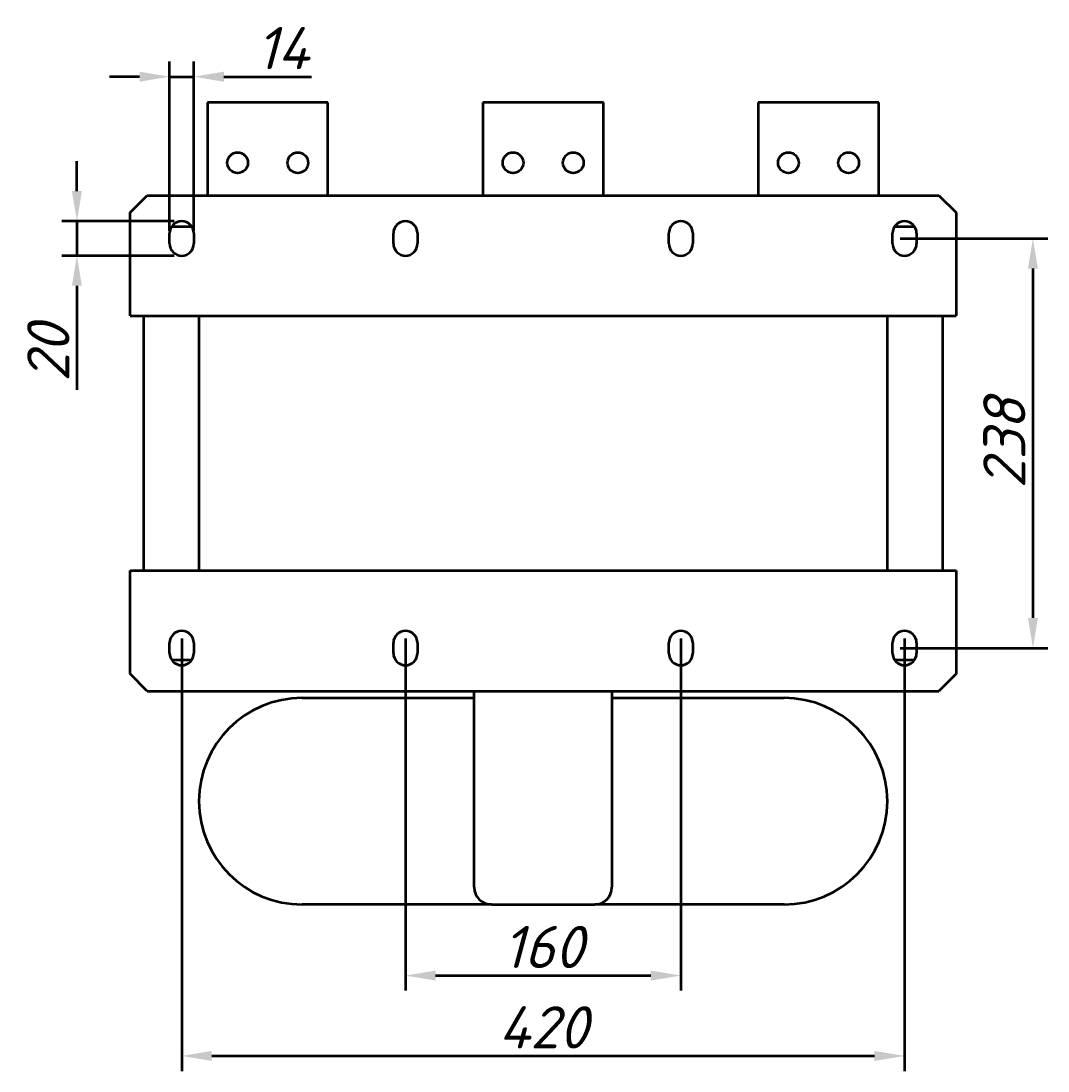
# Model space of a CAD drawing. Header units: millimetres. Extents: x 407 to 2090, y -518 to 1203.
# Tile 3 of 4: x 407 to 1004, y 556 to 1166. Entities that reach past the tile are written whole.
import ezdxf

# ---------------------------------------------------------------- set-up
doc = ezdxf.new("R2010")
doc.units = ezdxf.units.MM
doc.layers.get('Defpoints').update_dxf_attribs({"lineweight": 25})
doc.layers.add('Осн_СБ', color=7, linetype='Continuous', lineweight=50)
doc.styles.add('ГОСТ', font='isocpeui.ttf')
doc.dimstyles.new('ISO-25', dxfattribs={"dimtxt": 3.5, "dimasz": 2.5, "dimexe": 1.25, "dimexo": 0.625, "dimtad": 1, "dimdec": 0, "dimtxsty": 'ГОСТ', "dimcen": 2.5, "dimclrd": 256, "dimclre": 256, "dimclrt": 256, "dimadec": 0, "dimazin": 0, "dimtfac": 1, "dimtdec": 0, "dimtmove": 0, "dimatfit": 3, "dimfxl": 1, "dimlwd": -1, "dimlwe": -1, "dimarcsym": 0})

# ---------------------------------------------------------------- blocks, each defined once
blk = doc.blocks.new('*D319')
at = {"layer": 'Defpoints', "color": 0, "transparency": 16777216}
for p in [(630.3, 811.27), (790.3, 811.27), (790.3, 610.95)]:
    blk.add_point(p, dxfattribs=at)
at = {"layer": 'Осн_СБ', "transparency": 16777216}
for p, q in [((630.3, 806.89), (630.3, 602.2)), ((790.3, 806.89), (790.3, 602.2)), ((647.8, 610.95), (772.8, 610.95))]:
    blk.add_line(p, q, dxfattribs=at)
for points in [[(647.8, 613.87), (647.8, 608.03), (630.3, 610.95)], [(772.8, 613.87), (772.8, 608.03), (790.3, 610.95)]]:
    blk.add_solid(points, dxfattribs=at)
at = {"layer": 'Осн_СБ', "transparency": 16777216, "insert": (710.3, 627.57), "char_height": 24.5, "attachment_point": 5, "style": 'ГОСТ'}
blk.add_mtext('160', dxfattribs=at)
blk = doc.blocks.new('*D320')
at = {"layer": 'Defpoints', "color": 0, "transparency": 16777216}
for p in [(500.3, 811.27), (920.3, 811.27), (920.3, 564.25)]:
    blk.add_point(p, dxfattribs=at)
at = {"layer": 'Осн_СБ', "transparency": 16777216}
for p, q in [((500.3, 806.89), (500.3, 555.5)), ((920.3, 806.89), (920.3, 555.5)), ((517.8, 564.25), (902.8, 564.25))]:
    blk.add_line(p, q, dxfattribs=at)
for points in [[(517.8, 567.17), (517.8, 561.33), (500.3, 564.25)], [(902.8, 567.17), (902.8, 561.33), (920.3, 564.25)]]:
    blk.add_solid(points, dxfattribs=at)
at = {"layer": 'Осн_СБ', "transparency": 16777216, "insert": (710.3, 580.88), "char_height": 24.5, "attachment_point": 5, "style": 'ГОСТ'}
blk.add_mtext('420', dxfattribs=at)
blk = doc.blocks.new('*D321')
at = {"layer": 'Defpoints', "color": 0, "transparency": 16777216}
for p in [(913.3, 1039.27), (913.3, 801.27), (994.89, 801.27)]:
    blk.add_point(p, dxfattribs=at)
at = {"layer": 'Осн_СБ', "transparency": 16777216}
for p, q in [((917.68, 1039.27), (1003.64, 1039.27)), ((994.89, 1021.77), (994.89, 818.77)), ((917.68, 801.27), (1003.64, 801.27))]:
    blk.add_line(p, q, dxfattribs=at)
for points in [[(991.98, 1021.77), (997.81, 1021.77), (994.89, 1039.27)], [(991.98, 818.77), (997.81, 818.77), (994.89, 801.27)]]:
    blk.add_solid(points, dxfattribs=at)
at = {"layer": 'Осн_СБ', "transparency": 16777216, "insert": (978.27, 920.27), "char_height": 24.5, "attachment_point": 5, "rotation": 90, "style": 'ГОСТ'}
blk.add_mtext('238', dxfattribs=at)
blk = doc.blocks.new('*D322')
at = {"layer": 'Defpoints', "color": 0, "transparency": 16777216}
for p in [(507.3, 1133.27), (493.3, 1039.27), (507.3, 1039.27)]:
    blk.add_point(p, dxfattribs=at)
at = {"layer": 'Осн_СБ', "transparency": 16777216}
for p, q in [((493.3, 1043.64), (493.3, 1142.02)), ((507.3, 1043.64), (507.3, 1142.02)), ((475.8, 1133.27), (458.3, 1133.27)), ((493.3, 1133.27), (507.3, 1133.27)), ((524.8, 1133.27), (575.65, 1133.27))]:
    blk.add_line(p, q, dxfattribs=at)
for points in [[(475.8, 1136.19), (475.8, 1130.35), (493.3, 1133.27)], [(524.8, 1136.19), (524.8, 1130.35), (507.3, 1133.27)]]:
    blk.add_solid(points, dxfattribs=at)
at = {"layer": 'Осн_СБ', "transparency": 16777216, "insert": (558.98, 1149.9), "char_height": 24.5, "attachment_point": 5, "style": 'ГОСТ'}
blk.add_mtext('14', dxfattribs=at)
blk = doc.blocks.new('*D323')
at = {"layer": 'Defpoints', "color": 0, "transparency": 16777216}
for p in [(500.3, 1049.27), (439.41, 1029.27), (500.3, 1029.27)]:
    blk.add_point(p, dxfattribs=at)
at = {"layer": 'Осн_СБ', "transparency": 16777216}
for p, q in [((439.41, 1066.77), (439.41, 1084.27)), ((495.93, 1049.27), (430.66, 1049.27)), ((439.41, 1049.27), (439.41, 1029.27)), ((495.93, 1029.27), (430.66, 1029.27)), ((439.41, 1011.77), (439.41, 951.24))]:
    blk.add_line(p, q, dxfattribs=at)
for points in [[(436.5, 1066.77), (442.33, 1066.77), (439.41, 1049.27)], [(436.5, 1011.77), (442.33, 1011.77), (439.41, 1029.27)]]:
    blk.add_solid(points, dxfattribs=at)
at = {"layer": 'Осн_СБ', "transparency": 16777216, "insert": (422.79, 972.75), "char_height": 24.5, "attachment_point": 5, "rotation": 90, "style": 'ГОСТ'}
blk.add_mtext('20', dxfattribs=at)

msp = doc.modelspace()

# ---------------------------------------------------------------- linework, layer by layer
at = {"layer": 'Осн_СБ'}
for p, q in [((585.3, 1118.27), (515.3, 1118.27)), ((515.3, 1118.27), (515.3, 1064.27)), ((585.3, 1064.27), (585.3, 1118.27)), ((675.3, 1118.27), (675.3, 1064.27)), ((745.3, 1118.27), (675.3, 1118.27)), ((745.3, 1064.27), (745.3, 1118.27)), ((835.3, 1118.27), (835.3, 1064.27)), ((905.3, 1118.27), (835.3, 1118.27)), ((905.3, 1064.27), (905.3, 1118.27)), ((470.3, 1054.27), (480.3, 1064.27)), ((480.3, 1064.27), (940.3, 1064.27)), ((940.3, 1064.27), (950.3, 1054.27)), ((470.3, 994.27), (470.3, 1054.27)), ((950.3, 1054.27), (950.3, 994.27)), ((494.56, 1046.27), (506.05, 1046.27)), ((914.56, 1046.27), (926.05, 1046.27)), ((493.3, 1036.27), (493.3, 1042.27)), ((507.3, 1042.27), (507.3, 1036.27)), ((623.3, 1036.27), (623.3, 1042.27)), ((637.3, 1042.27), (637.3, 1036.27)), ((783.3, 1036.27), (783.3, 1042.27)), ((797.3, 1042.27), (797.3, 1036.27)), ((913.3, 1036.27), (913.3, 1042.27)), ((927.3, 1042.27), (927.3, 1036.27)), ((470.3, 994.27), (950.3, 994.27)), ((478.3, 846.27), (478.3, 994.27)), ((510.3, 994.27), (510.3, 846.27)), ((910.3, 846.27), (910.3, 994.27)), ((942.3, 994.27), (942.3, 846.27)), ((470.3, 846.27), (950.3, 846.27)), ((470.3, 786.27), (470.3, 846.27)), ((950.3, 846.27), (950.3, 786.27)), ((493.3, 798.27), (493.3, 804.27)), ((507.3, 804.27), (507.3, 798.27)), ((623.3, 798.27), (623.3, 804.27)), ((637.3, 804.27), (637.3, 798.27)), ((783.3, 798.27), (783.3, 804.27)), ((797.3, 804.27), (797.3, 798.27)), ((913.3, 798.27), (913.3, 804.27)), ((927.3, 804.27), (927.3, 798.27)), ((506.05, 794.27), (494.56, 794.27)), ((926.05, 794.27), (914.56, 794.27)), ((480.3, 776.27), (470.3, 786.27)), ((950.3, 786.27), (940.3, 776.27)), ((480.3, 776.27), (940.3, 776.27)), ((670.3, 662.27), (670.3, 776.27)), ((750.3, 776.27), (750.3, 662.27)), ((570.3, 772.27), (670.3, 772.27)), ((750.3, 772.27), (850.3, 772.27)), ((680.3, 652.27), (570.3, 652.27)), ((680.3, 652.27), (740.3, 652.27)), ((850.3, 652.27), (740.3, 652.27))]:
    msp.add_line(p, q, dxfattribs=at)
for centre in [(532.8, 1083.27), (567.8, 1083.27), (692.8, 1083.27), (727.8, 1083.27), (852.8, 1083.27), (887.8, 1083.27)]:
    msp.add_circle(centre, 6, dxfattribs=at)
for centre, radius, start, end in [((500.3, 1042.27), 7, 0, 180), ((630.3, 1042.27), 7, 0, 180), ((790.3, 1042.27), 7, 0, 180), ((920.3, 1042.27), 7, 0, 180), ((500.3, 1036.27), 7, 180, 0), ((630.3, 1036.27), 7, 180, 0), ((790.3, 1036.27), 7, 180, 0), ((920.3, 1036.27), 7, 180, 0), ((500.3, 804.27), 7, 0, 180), ((630.3, 804.27), 7, 0, 180), ((790.3, 804.27), 7, 0, 180), ((920.3, 804.27), 7, 0, 180), ((500.3, 798.27), 7, 180, 0), ((630.3, 798.27), 7, 180, 0), ((790.3, 798.27), 7, 180, 0), ((920.3, 798.27), 7, 180, 0), ((570.3, 712.27), 60, 90, 270), ((850.3, 712.27), 60, 270, 90), ((680.3, 662.27), 10, 180, 270), ((740.3, 662.27), 10, 270, 0)]:
    msp.add_arc(centre, radius, start, end, dxfattribs=at)

# ---------------------------------------------------------------- dimensions: what is measured, and where the dimension line sits
for base, p1, p2, picture, middle in [((507.3, 1133.27), (493.3, 1039.27), (507.3, 1039.27), '*D322', (558.98, 1149.9)), ((920.3, 564.25), (500.3, 811.27), (920.3, 811.27), '*D320', (710.3, 580.88)), ((790.3, 610.95), (630.3, 811.27), (790.3, 811.27), '*D319', (710.3, 627.57))]:
    dim = msp.add_linear_dim(base=base, p1=p1, p2=p2, dimstyle='ISO-25', dxfattribs=at)
    dim.commit()
    dim.dimension.update_dxf_attribs({"geometry": picture, "text_midpoint": middle})
for base, p1, p2, picture, middle in [((439.41, 1029.27), (500.3, 1049.27), (500.3, 1029.27), '*D323', (422.79, 972.75)), ((994.89, 801.27), (913.3, 1039.27), (913.3, 801.27), '*D321', (978.27, 920.27))]:
    dim = msp.add_linear_dim(base=base, p1=p1, p2=p2, angle=90, dimstyle='ISO-25', dxfattribs=at)
    dim.commit()
    dim.dimension.update_dxf_attribs({"geometry": picture, "text_midpoint": middle})

doc.saveas('drawing.dxf')
